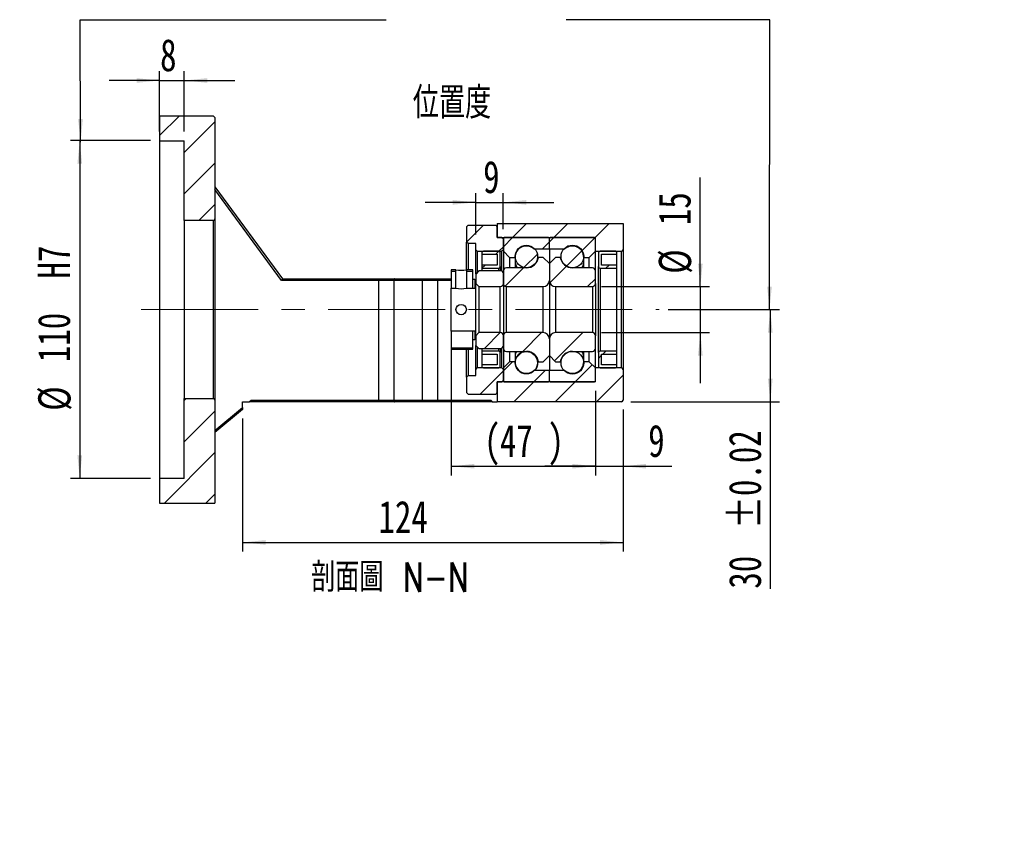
# Model space of a CAD drawing. Header units: millimetres. Extents: x -31 to 288, y 5 to 199.
# Tile 3 of 5: x 181 to 288, y 5 to 92. Entities that reach past the tile are written whole.
import ezdxf

# ---------------------------------------------------------------- set-up
doc = ezdxf.new("R2010")
doc.units = ezdxf.units.MM
doc.linetypes.add('CENTERX2', pattern=[20.32, 12.7, -2.54, 2.54, -2.54])
doc.layers.add('FORMAT', color=7, linetype='Continuous')
doc.styles.add('SLDTEXTSTYLE0', font='TXT', dxfattribs={"width": 0.75})
doc.styles.add('SLDTEXTSTYLE1', font='TXT', dxfattribs={"width": 0.75, "bigfont": 'bigfont'})
doc.dimstyles.new('SLDDIMSTYLE2', dxfattribs={"dimtxt": 3.5, "dimasz": 2.5, "dimexe": 0, "dimexo": 0.0625, "dimgap": 0.875, "dimtad": 1, "dimlfac": 3, "dimrnd": 1e-09, "dimzin": 12, "dimdsep": 46, "dimtxsty": 'SLDTEXTSTYLE0', "dimsah": 1, "dimcen": 0.09, "dimadec": 0, "dimazin": 3, "dimtfac": 1, "dimtofl": 0, "dimtmove": 0, "dimatfit": 3, "dimfxl": 0, "dimfrac": 2, "dimtolj": 1, "dimtzin": 12, "dimarcsym": 0})
doc.dimstyles.new('SLDDIMSTYLE4', dxfattribs={"dimtxt": 3.5, "dimasz": 2.5, "dimexe": 0, "dimexo": 0.0625, "dimgap": 0.875, "dimtad": 1, "dimlfac": 3, "dimrnd": 1e-09, "dimzin": 12, "dimdsep": 46, "dimtxsty": 'SLDTEXTSTYLE0', "dimsah": 1, "dimcen": 0.09, "dimadec": 0, "dimazin": 3, "dimtfac": 1, "dimtmove": 0, "dimatfit": 0, "dimfxl": 0, "dimfrac": 2, "dimtolj": 1, "dimtzin": 12, "dimarcsym": 0})
doc.dimstyles.new('SLDDIMSTYLE5', dxfattribs={"dimtxt": 3.5, "dimasz": 2.5, "dimexe": 0, "dimexo": 0.0625, "dimgap": 0.875, "dimtad": 1, "dimlfac": 3, "dimrnd": 1e-09, "dimzin": 12, "dimdsep": 46, "dimtxsty": 'SLDTEXTSTYLE0', "dimsah": 1, "dimcen": 0.09, "dimadec": 0, "dimazin": 3, "dimtfac": 1, "dimtofl": 0, "dimtmove": 0, "dimatfit": 3, "dimfxl": 0, "dimfrac": 2, "dimtolj": 1, "dimarcsym": 0})
doc.dimstyles.new('SLDDIMSTYLE6', dxfattribs={"dimtxt": 3.5, "dimasz": 2.5, "dimexe": 0, "dimexo": 0.0625, "dimgap": 0.875, "dimtad": 1, "dimlfac": 3, "dimrnd": 1e-09, "dimzin": 12, "dimdsep": 46, "dimtxsty": 'SLDTEXTSTYLE0', "dimsah": 1, "dimcen": 0.09, "dimadec": 0, "dimazin": 3, "dimtol": 1, "dimtp": 0.02, "dimtm": 0.02, "dimtfac": 1, "dimtofl": 0, "dimtmove": 0, "dimatfit": 3, "dimfxl": 0, "dimfrac": 2, "dimtolj": 1, "dimarcsym": 0})

# ---------------------------------------------------------------- blocks, each defined once
blk = doc.blocks.new('_D_10')
at = {"layer": 'FORMAT', "color": 7}
for p, q in [((195.98, 79.69), (195.98, 86.22)), ((198.65, 79.69), (198.65, 86.22)), ((195.98, 85.22), (190.48, 85.22)), ((195.98, 85.22), (198.65, 85.22)), ((198.65, 85.22), (204.15, 85.22))]:
    blk.add_line(p, q, dxfattribs=at)
for points in [[(195.98, 85.22), (193.48, 85.47), (193.48, 84.97)], [(198.65, 85.22), (201.15, 84.97), (201.15, 85.47)]]:
    blk.add_solid(points, dxfattribs=at)
at = {"layer": 'FORMAT', "color": 7, "insert": (196.03, 89.73), "char_height": 3.5, "attachment_point": 1, "style": 'SLDTEXTSTYLE0'}
blk.add_mtext('8', dxfattribs=at)
blk = doc.blocks.new('_D_11')
at = {"layer": 'FORMAT', "color": 7}
for p, q in [((194.98, 78.69), (186.3, 78.69)), ((187.3, 78.69), (187.3, 42.02)), ((194.98, 42.02), (186.3, 42.02))]:
    blk.add_line(p, q, dxfattribs=at)
for points in [[(187.3, 78.69), (187.05, 76.19), (187.55, 76.19)], [(187.3, 42.02), (187.55, 44.52), (187.05, 44.52)]]:
    blk.add_solid(points, dxfattribs=at)
at = {"layer": 'FORMAT', "color": 7, "char_height": 3.5, "attachment_point": 1, "rotation": 90, "style": 'SLDTEXTSTYLE0'}
for s, insert in [('H7', (182.74, 63.72)), ('110', (182.74, 54.65)), ('%%c', (182.79, 49.37))]:
    blk.add_mtext(s, dxfattribs=dict(at, insert=insert))
blk = doc.blocks.new('_D_12')
at = {"layer": 'FORMAT', "color": 7}
for p, q in [((246.31, 49.52), (246.31, 34.08)), ((204.98, 48.52), (204.98, 34.08)), ((204.98, 35.08), (246.31, 35.08))]:
    blk.add_line(p, q, dxfattribs=at)
for points in [[(204.98, 35.08), (207.48, 34.83), (207.48, 35.33)], [(246.31, 35.08), (243.81, 35.33), (243.81, 34.83)]]:
    blk.add_solid(points, dxfattribs=at)
at = {"layer": 'FORMAT', "color": 7, "insert": (219.75, 39.6), "char_height": 3.5, "attachment_point": 1, "style": 'SLDTEXTSTYLE0'}
blk.add_mtext('124', dxfattribs=at)
blk = doc.blocks.new('_D_13')
at = {"layer": 'FORMAT', "color": 7}
for p, q in [((227.65, 57.02), (227.65, 42.35)), ((243.31, 51.52), (243.31, 42.35)), ((227.65, 43.35), (243.31, 43.35))]:
    blk.add_line(p, q, dxfattribs=at)
for points in [[(227.65, 43.35), (230.15, 43.1), (230.15, 43.6)], [(243.31, 43.35), (240.81, 43.6), (240.81, 43.1)]]:
    blk.add_solid(points, dxfattribs=at)
at = {"layer": 'FORMAT', "color": 7, "char_height": 3.5, "attachment_point": 1, "style": 'SLDTEXTSTYLE0'}
for s, insert in [('(', (231.22, 47.86)), (')', (238.11, 47.86)), ('47', (232.94, 47.86))]:
    blk.add_mtext(s, dxfattribs=dict(at, insert=insert))
blk = doc.blocks.new('_D_14')
at = {"layer": 'FORMAT', "color": 7}
for p, q in [((243.31, 51.52), (243.31, 42.35)), ((246.31, 49.52), (246.31, 42.35)), ((243.31, 43.35), (237.81, 43.35)), ((243.31, 43.35), (246.31, 43.35)), ((246.31, 43.35), (251.63, 43.35))]:
    blk.add_line(p, q, dxfattribs=at)
for points in [[(243.31, 43.35), (240.81, 43.6), (240.81, 43.1)], [(246.31, 43.35), (248.81, 43.1), (248.81, 43.6)]]:
    blk.add_solid(points, dxfattribs=at)
at = {"layer": 'FORMAT', "color": 7, "insert": (249.05, 47.86), "char_height": 3.5, "attachment_point": 1, "style": 'SLDTEXTSTYLE0'}
blk.add_mtext('9', dxfattribs=at)
blk = doc.blocks.new('_D_15')
at = {"layer": 'FORMAT', "color": 7}
for p, q in [((230.31, 68.52), (230.31, 72.99)), ((233.31, 69.09), (233.31, 72.99)), ((230.31, 71.99), (224.81, 71.99)), ((230.31, 71.99), (233.31, 71.99)), ((233.31, 71.99), (238.81, 71.99))]:
    blk.add_line(p, q, dxfattribs=at)
for points in [[(230.31, 71.99), (227.81, 72.24), (227.81, 71.74)], [(233.31, 71.99), (235.81, 71.74), (235.81, 72.24)]]:
    blk.add_solid(points, dxfattribs=at)
at = {"layer": 'FORMAT', "color": 7, "insert": (231.12, 76.5), "char_height": 3.5, "attachment_point": 1, "style": 'SLDTEXTSTYLE0'}
blk.add_mtext('9', dxfattribs=at)
blk = doc.blocks.new('_D_16')
at = {"layer": 'FORMAT', "color": 7}
for p, q in [((254.71, 62.85), (254.71, 74.69)), ((243.98, 62.85), (255.71, 62.85)), ((254.71, 62.85), (254.71, 57.85)), ((243.98, 57.85), (255.71, 57.85)), ((254.71, 57.85), (254.71, 52.35))]:
    blk.add_line(p, q, dxfattribs=at)
for points in [[(254.71, 62.85), (254.96, 65.35), (254.46, 65.35)], [(254.71, 57.85), (254.46, 55.35), (254.96, 55.35)]]:
    blk.add_solid(points, dxfattribs=at)
at = {"layer": 'FORMAT', "color": 7, "char_height": 3.5, "attachment_point": 1, "rotation": 90, "style": 'SLDTEXTSTYLE0'}
for s, insert in [('15', (250.15, 69.52)), ('%%c', (250.2, 64.24))]:
    blk.add_mtext(s, dxfattribs=dict(at, insert=insert))
blk = doc.blocks.new('_D_17')
at = {"layer": 'FORMAT', "color": 7}
for p, q in [((251.22, 60.35), (263.31, 60.35)), ((262.31, 60.35), (262.31, 50.35)), ((247.15, 50.35), (263.31, 50.35)), ((262.31, 50.35), (262.31, 30.06))]:
    blk.add_line(p, q, dxfattribs=at)
for points in [[(262.31, 60.35), (262.06, 57.85), (262.56, 57.85)], [(262.31, 50.35), (262.56, 52.85), (262.06, 52.85)]]:
    blk.add_solid(points, dxfattribs=at)
at = {"layer": 'FORMAT', "color": 7, "char_height": 3.5, "attachment_point": 1, "rotation": 90, "style": 'SLDTEXTSTYLE0'}
for s, insert in [('±0.02', (257.8, 36.54)), ('30', (257.8, 30.06))]:
    blk.add_mtext(s, dxfattribs=dict(at, insert=insert))

msp = doc.modelspace()

# ---------------------------------------------------------------- hatches: boundary and pattern name
at = {"layer": 'FORMAT', "linetype": 'Continuous', "lineweight": 18}
h = msp.add_hatch(dxfattribs=at)
h.set_pattern_fill('ANSI31', color=256, style=0)
edge = h.paths.add_edge_path(flags=0)
edge.add_arc((201.8139, 70.1855), 0.1667, 270, 360)
edge.add_line((201.9806, 70.1855), (201.9806, 81.1855))
edge.add_line((201.9806, 81.1855), (201.8139, 81.3522))
edge.add_line((201.8139, 81.3522), (195.9806, 81.3522))
edge.add_line((195.9806, 81.3522), (195.9806, 78.6855))
edge.add_line((195.9806, 78.6855), (198.6472, 78.6855))
edge.add_line((198.6472, 78.6855), (198.6472, 70.0188))
edge.add_line((198.6472, 70.0188), (201.8139, 70.0188))
h = msp.add_hatch(dxfattribs=at)
h.set_pattern_fill('ANSI31', color=256, style=0)
h.paths.add_polyline_path([(230.3139, 66.8522), (230.4806, 66.6855), (233.1472, 66.6855), (233.3139, 66.8522), (233.3139, 68.0188), (233.1472, 68.1855), (232.6472, 68.1855), (232.6472, 69.3522), (232.4806, 69.5188), (229.4806, 69.5188), (229.3139, 69.3522), (229.3139, 67.6855), (229.4806, 67.5188), (230.3139, 67.5188)], flags=0)
h = msp.add_hatch(dxfattribs=at)
h.set_pattern_fill('ANSI31', color=256, style=0)
edge = h.paths.add_edge_path(flags=0)
edge.add_line((246.3139, 66.8522), (246.3139, 69.6855))
edge.add_line((246.3139, 69.6855), (232.6472, 69.6855))
edge.add_line((232.6472, 69.6855), (232.6472, 68.1855))
edge.add_line((232.6472, 68.1855), (243.3139, 68.1855))
edge.add_line((243.3139, 68.1855), (243.3139, 66.6855))
edge.add_line((243.3139, 66.6855), (246.1472, 66.6855))
edge.add_arc((246.1472, 66.8522), 0.1667, 270, 360)
h = msp.add_hatch(dxfattribs=at)
h.set_pattern_fill('ANSI31', color=256, style=0)
edge = h.paths.add_edge_path(flags=0)
edge.add_line((238.2139, 68.1855), (233.4139, 68.1855))
edge.add_arc((233.4139, 68.0855), 0.1, 90, 180)
edge.add_line((233.3139, 68.0855), (233.3139, 66.6855))
edge.add_line((233.3139, 66.6855), (233.9806, 66.0188))
edge.add_line((233.9806, 66.0188), (234.5806, 66.0188))
edge.add_arc((235.8139, 66.0188), 1.2333, 49.179109, 180, ccw=False)
edge.add_line((236.6201, 66.9522), (238.3139, 66.9522))
edge.add_line((238.3139, 66.9522), (238.3139, 68.0855))
edge.add_arc((238.2139, 68.0855), 0.1, 0, 90)
h = msp.add_hatch(dxfattribs=at)
h.set_pattern_fill('ANSI31', color=256, style=0)
edge = h.paths.add_edge_path(flags=0)
edge.add_line((243.3139, 66.6855), (243.3139, 68.0855))
edge.add_arc((243.2139, 68.0855), 0.1, 0, 90)
edge.add_line((243.2139, 68.1855), (238.4139, 68.1855))
edge.add_arc((238.4139, 68.0855), 0.1, 90, 180)
edge.add_line((238.3139, 68.0855), (238.3139, 66.9522))
edge.add_line((238.3139, 66.9522), (240.0077, 66.9522))
edge.add_arc((240.8139, 66.0188), 1.2333, 0, 130.820891, ccw=False)
edge.add_line((242.0472, 66.0188), (242.6472, 66.0188))
edge.add_line((242.6472, 66.0188), (243.3139, 66.6855))
h = msp.add_hatch(dxfattribs=at)
h.set_pattern_fill('ANSI31', color=256, style=0)
edge = h.paths.add_edge_path(flags=0)
edge.add_line((230.9806, 66.3522), (232.6472, 66.3522))
edge.add_line((232.6472, 66.3522), (232.6472, 65.1855))
edge.add_line((232.6472, 65.1855), (230.9806, 65.1855))
edge.add_line((230.9806, 65.1855), (230.9806, 64.8522))
edge.add_line((230.9806, 64.8522), (232.8139, 64.8522))
edge.add_arc((232.8139, 65.0188), 0.1667, 270, 360)
edge.add_line((232.9806, 65.0188), (232.9806, 66.5188))
edge.add_arc((232.8139, 66.5188), 0.1667, 0, 90)
edge.add_line((232.8139, 66.6855), (231.1472, 66.6855))
edge.add_arc((231.1472, 66.5188), 0.1667, 90, 180)
edge.add_line((230.9806, 66.5188), (230.9806, 66.3522))
h = msp.add_hatch(dxfattribs=at)
h.set_pattern_fill('ANSI31', color=256, style=0)
edge = h.paths.add_edge_path(flags=0)
edge.add_arc((235.8139, 66.1162), 1.221, 0, 360)
h = msp.add_hatch(dxfattribs=at)
h.set_pattern_fill('ANSI31', color=256, style=0)
edge = h.paths.add_edge_path(flags=0)
edge.add_arc((240.8139, 66.1188), 1.2333, 0, 360)
h = msp.add_hatch(dxfattribs=at)
h.set_pattern_fill('ANSI31', color=256, style=0)
edge = h.paths.add_edge_path(flags=0)
edge.add_line((245.6472, 65.1855), (243.9806, 65.1855))
edge.add_line((243.9806, 65.1855), (243.9806, 66.3522))
edge.add_line((243.9806, 66.3522), (245.6472, 66.3522))
edge.add_line((245.6472, 66.3522), (245.6472, 66.5188))
edge.add_arc((245.4806, 66.5188), 0.1667, 0, 90)
edge.add_line((245.4806, 66.6855), (243.8139, 66.6855))
edge.add_arc((243.8139, 66.5188), 0.1667, 90, 180)
edge.add_line((243.6472, 66.5188), (243.6472, 65.0188))
edge.add_arc((243.8139, 65.0188), 0.1667, 180, 270)
edge.add_line((243.8139, 64.8522), (245.6472, 64.8522))
edge.add_line((245.6472, 64.8522), (245.6472, 65.1855))
h = msp.add_hatch(dxfattribs=at)
h.set_pattern_fill('ANSI31', color=256, style=0)
edge = h.paths.add_edge_path(flags=0)
edge.add_line((238.3139, 63.5188), (238.3139, 65.3522))
edge.add_line((238.3139, 65.3522), (237.6472, 66.0188))
edge.add_line((237.6472, 66.0188), (237.1322, 66.0188))
edge.add_arc((235.8139, 66.2188), 1.3333, 270, 351.373073, ccw=False)
edge.add_line((235.8139, 64.8855), (233.6472, 64.8855))
edge.add_arc((233.6472, 64.5522), 0.3333, 90, 180)
edge.add_line((233.3139, 64.5522), (233.3139, 63.1855))
edge.add_arc((233.6472, 63.1855), 0.3333, 180, 270)
edge.add_line((233.6472, 62.8522), (237.6472, 62.8522))
edge.add_arc((237.6472, 63.5188), 0.6667, 270, 360)
h = msp.add_hatch(dxfattribs=at)
h.set_pattern_fill('ANSI31', color=256, style=0)
edge = h.paths.add_edge_path(flags=0)
edge.add_line((239.4957, 66.0188), (238.9806, 66.0188))
edge.add_line((238.9806, 66.0188), (238.3139, 65.3522))
edge.add_line((238.3139, 65.3522), (238.3139, 63.5188))
edge.add_arc((238.9806, 63.5188), 0.6667, 180, 270)
edge.add_line((238.9806, 62.8522), (242.9806, 62.8522))
edge.add_arc((242.9806, 63.1855), 0.3333, 270, 360)
edge.add_line((243.3139, 63.1855), (243.3139, 64.5522))
edge.add_arc((242.9806, 64.5522), 0.3333, 0, 90)
edge.add_line((242.9806, 64.8855), (240.8139, 64.8855))
edge.add_arc((240.8139, 66.2188), 1.3333, 188.626927, 270, ccw=False)
h = msp.add_hatch(dxfattribs=at)
h.set_pattern_fill('ANSI31', color=256, style=0)
h.paths.add_polyline_path([(228.1639, 64.6522), (227.6472, 64.6522), (227.6472, 62.6855), (228.1639, 62.6855)], flags=0)
h.paths.add_polyline_path([(227.6472, 62.6855), (227.6472, 64.6522), (228.1639, 64.6522), (228.1639, 62.6855)], flags=0)
h = msp.add_hatch(dxfattribs=at)
h.set_pattern_fill('ANSI31', color=256, style=0)
h.paths.add_polyline_path([(229.9806, 64.6522), (229.2972, 64.6522), (229.2972, 62.6855), (230.3139, 62.6855), (230.3139, 63.5022), (230.2139, 63.6022), (229.9806, 63.6022)], flags=0)
h.paths.add_polyline_path([(229.2972, 62.6855), (229.2972, 64.6522), (229.9805, 64.6522), (229.9805, 63.6022), (230.2139, 63.6022), (230.3139, 63.5022), (230.3139, 62.6855)], flags=0)
h = msp.add_hatch(dxfattribs=at)
h.set_pattern_fill('ANSI31', color=256, style=0)
edge = h.paths.add_edge_path(flags=0)
edge.add_line((230.3139, 63.1855), (230.6472, 62.8522))
edge.add_line((230.6472, 62.8522), (232.9806, 62.8522))
edge.add_arc((232.9806, 63.1855), 0.3333, 270, 360)
edge.add_line((233.3139, 63.1855), (233.3139, 64.2355))
edge.add_arc((232.9806, 64.2355), 0.3333, 0, 90)
edge.add_line((232.9806, 64.5688), (230.6472, 64.5688))
edge.add_line((230.6472, 64.5688), (230.3139, 64.2355))
edge.add_line((230.3139, 64.2355), (230.3139, 63.1855))
h = msp.add_hatch(dxfattribs=at)
h.set_pattern_fill('ANSI31', color=256, style=0)
h.paths.add_polyline_path([(230.3139, 58.0189), (227.6472, 58.0189), (227.6472, 56.0521), (229.9806, 56.0521), (229.9806, 57.1021), (230.2139, 57.1021), (230.3139, 57.2022)], flags=0)
h.paths.add_polyline_path([(227.6472, 56.0522), (227.6472, 58.0188), (230.3139, 58.0188), (230.3139, 57.2022), (230.2139, 57.1022), (229.9805, 57.1022), (229.9805, 56.0522)], flags=0)
h = msp.add_hatch(dxfattribs=at)
h.set_pattern_fill('ANSI31', color=256, style=0)
edge = h.paths.add_edge_path(flags=0)
edge.add_line((230.6472, 57.8522), (230.3139, 57.5188))
edge.add_line((230.3139, 57.5188), (230.3139, 56.4688))
edge.add_line((230.3139, 56.4688), (230.6472, 56.1355))
edge.add_line((230.6472, 56.1355), (232.9806, 56.1355))
edge.add_arc((232.9806, 56.4688), 0.3333, 270, 360)
edge.add_line((233.3139, 56.4688), (233.3139, 57.5188))
edge.add_arc((232.9806, 57.5188), 0.3333, 0, 90)
edge.add_line((232.9806, 57.8522), (230.6472, 57.8522))
h = msp.add_hatch(dxfattribs=at)
h.set_pattern_fill('ANSI31', color=256, style=0)
edge = h.paths.add_edge_path(flags=0)
edge.add_line((237.1322, 54.6855), (237.6472, 54.6855))
edge.add_line((237.6472, 54.6855), (238.3139, 55.3522))
edge.add_line((238.3139, 55.3522), (238.3139, 57.1855))
edge.add_arc((237.6472, 57.1855), 0.6667, 360, 450)
edge.add_line((237.6472, 57.8522), (233.6472, 57.8522))
edge.add_arc((233.6472, 57.5188), 0.3333, 90, 180)
edge.add_line((233.3139, 57.5188), (233.3139, 56.1522))
edge.add_arc((233.6472, 56.1522), 0.3333, 180, 270)
edge.add_line((233.6472, 55.8188), (235.8139, 55.8188))
edge.add_arc((235.8139, 54.4855), 1.3333, 8.626927, 90, ccw=False)
h = msp.add_hatch(dxfattribs=at)
h.set_pattern_fill('ANSI31', color=256, style=0)
edge = h.paths.add_edge_path(flags=0)
edge.add_line((238.3139, 57.1855), (238.3139, 55.3522))
edge.add_line((238.3139, 55.3522), (238.9806, 54.6855))
edge.add_line((238.9806, 54.6855), (239.4957, 54.6855))
edge.add_arc((240.8139, 54.4855), 1.3333, 90, 171.373073, ccw=False)
edge.add_line((240.8139, 55.8188), (242.9806, 55.8188))
edge.add_arc((242.9806, 56.1522), 0.3333, 270, 360)
edge.add_line((243.3139, 56.1522), (243.3139, 57.5188))
edge.add_arc((242.9806, 57.5188), 0.3333, 0, 90)
edge.add_line((242.9806, 57.8522), (238.9806, 57.8522))
edge.add_arc((238.9806, 57.1855), 0.6667, 90, 180)
h = msp.add_hatch(dxfattribs=at)
h.set_pattern_fill('ANSI31', color=256, style=0)
edge = h.paths.add_edge_path(flags=0)
edge.add_line((230.9806, 55.5188), (232.6472, 55.5188))
edge.add_line((232.6472, 55.5188), (232.6472, 54.3522))
edge.add_line((232.6472, 54.3522), (230.9806, 54.3522))
edge.add_line((230.9806, 54.3522), (230.9806, 54.1855))
edge.add_arc((231.1472, 54.1855), 0.1667, 180, 270)
edge.add_line((231.1472, 54.0188), (232.8139, 54.0188))
edge.add_arc((232.8139, 54.1855), 0.1667, 270, 360)
edge.add_line((232.9806, 54.1855), (232.9806, 55.6855))
edge.add_arc((232.8139, 55.6855), 0.1667, 0, 90)
edge.add_line((232.8139, 55.8522), (230.9806, 55.8522))
edge.add_line((230.9806, 55.8522), (230.9806, 55.5188))
h = msp.add_hatch(dxfattribs=at)
h.set_pattern_fill('ANSI31', color=256, style=0)
edge = h.paths.add_edge_path(flags=0)
edge.add_arc((235.8139, 54.5881), 1.221, 0, 360)
h = msp.add_hatch(dxfattribs=at)
h.set_pattern_fill('ANSI31', color=256, style=0)
edge = h.paths.add_edge_path(flags=0)
edge.add_arc((240.8139, 54.5855), 1.2333, 0, 360)
h = msp.add_hatch(dxfattribs=at)
h.set_pattern_fill('ANSI31', color=256, style=0)
edge = h.paths.add_edge_path(flags=0)
edge.add_line((245.6472, 54.3522), (243.9806, 54.3522))
edge.add_line((243.9806, 54.3522), (243.9806, 55.5188))
edge.add_line((243.9806, 55.5188), (245.6472, 55.5188))
edge.add_line((245.6472, 55.5188), (245.6472, 55.8522))
edge.add_line((245.6472, 55.8522), (243.8139, 55.8522))
edge.add_arc((243.8139, 55.6855), 0.1667, 90, 180)
edge.add_line((243.6472, 55.6855), (243.6472, 54.1855))
edge.add_arc((243.8139, 54.1855), 0.1667, 180, 270)
edge.add_line((243.8139, 54.0188), (245.4806, 54.0188))
edge.add_arc((245.4806, 54.1855), 0.1667, 270, 360)
edge.add_line((245.6472, 54.1855), (245.6472, 54.3522))
h = msp.add_hatch(dxfattribs=at)
h.set_pattern_fill('ANSI31', color=256, style=0)
edge = h.paths.add_edge_path(flags=0)
edge.add_line((233.3139, 54.0188), (233.3139, 52.6188))
edge.add_arc((233.4139, 52.6188), 0.1, 180, 270)
edge.add_line((233.4139, 52.5188), (238.2139, 52.5188))
edge.add_arc((238.2139, 52.6188), 0.1, 270, 360)
edge.add_line((238.3139, 52.6188), (238.3139, 53.7522))
edge.add_line((238.3139, 53.7522), (236.6201, 53.7522))
edge.add_arc((235.8139, 54.6855), 1.2333, 180, 310.820891, ccw=False)
edge.add_line((234.5806, 54.6855), (233.9806, 54.6855))
edge.add_line((233.9806, 54.6855), (233.3139, 54.0188))
h = msp.add_hatch(dxfattribs=at)
h.set_pattern_fill('ANSI31', color=256, style=0)
edge = h.paths.add_edge_path(flags=0)
edge.add_line((238.4139, 52.5188), (243.2139, 52.5188))
edge.add_arc((243.2139, 52.6188), 0.1, 270, 360)
edge.add_line((243.3139, 52.6188), (243.3139, 54.0188))
edge.add_line((243.3139, 54.0188), (242.6472, 54.6855))
edge.add_line((242.6472, 54.6855), (242.0472, 54.6855))
edge.add_arc((240.8139, 54.6855), 1.2333, 229.179109, 360, ccw=False)
edge.add_line((240.0077, 53.7522), (238.3139, 53.7522))
edge.add_line((238.3139, 53.7522), (238.3139, 52.6188))
edge.add_arc((238.4139, 52.6188), 0.1, 180, 270)
h = msp.add_hatch(dxfattribs=at)
h.set_pattern_fill('ANSI31', color=256, style=0)
h.paths.add_polyline_path([(230.4806, 54.0188), (230.3139, 53.8522), (230.3139, 53.1855), (229.4806, 53.1855), (229.3139, 53.0188), (229.3139, 51.3522), (229.4806, 51.1855), (232.4806, 51.1855), (232.6472, 51.3522), (232.6472, 52.5188), (233.1472, 52.5188), (233.3139, 52.6855), (233.3139, 53.8522), (233.1472, 54.0188)], flags=0)
h = msp.add_hatch(dxfattribs=at)
h.set_pattern_fill('ANSI31', color=256, style=0)
edge = h.paths.add_edge_path(flags=0)
edge.add_line((246.3139, 50.5188), (246.3139, 53.8522))
edge.add_arc((246.1472, 53.8522), 0.1667, 0, 90)
edge.add_line((246.1472, 54.0188), (243.3139, 54.0188))
edge.add_line((243.3139, 54.0188), (243.3139, 52.5188))
edge.add_line((243.3139, 52.5188), (232.6472, 52.5188))
edge.add_line((232.6472, 52.5188), (232.6472, 50.3522))
edge.add_line((232.6472, 50.3522), (246.1472, 50.3522))
edge.add_arc((246.1472, 50.5188), 0.1667, 270, 360)
h = msp.add_hatch(dxfattribs=at)
h.set_pattern_fill('ANSI31', color=256, style=0)
edge = h.paths.add_edge_path(flags=0)
edge.add_line((201.8139, 50.6855), (198.6472, 50.6855))
edge.add_line((198.6472, 50.6855), (198.6472, 42.0188))
edge.add_line((198.6472, 42.0188), (195.9806, 42.0188))
edge.add_line((195.9806, 42.0188), (195.9806, 39.3522))
edge.add_line((195.9806, 39.3522), (201.9806, 39.3522))
edge.add_line((201.9806, 39.3522), (201.9806, 50.5188))
edge.add_arc((201.8139, 50.5188), 0.1667, 0, 90)

# ---------------------------------------------------------------- linework, layer by layer
at = {"color": 7, "linetype": 'Continuous', "lineweight": 25}
for p, q in [((195.9806, 81.3522), (195.9806, 78.6855)), ((201.8139, 81.3522), (195.9806, 81.3522)), ((201.8139, 81.3522), (201.9806, 81.1855)), ((201.9806, 81.1855), (201.9806, 70.1855)), ((195.9806, 78.6855), (198.6472, 78.6855)), ((195.9806, 78.6855), (195.9806, 42.0188)), ((198.6472, 70.0188), (198.6472, 78.6855)), ((201.9806, 73.6855), (209.3139, 63.6855)), ((209.2294, 63.5188), (201.9806, 73.4037)), ((201.8139, 70.0188), (198.6472, 70.0188)), ((198.6472, 70.0188), (198.6472, 50.6855)), ((201.8139, 50.6855), (201.8139, 70.0188)), ((201.9806, 70.1855), (201.9806, 50.5188)), ((229.3139, 69.3522), (229.4806, 69.5188)), ((229.4806, 69.5188), (232.4806, 69.5188)), ((232.4806, 69.5188), (232.6472, 69.3522)), ((232.6472, 69.6855), (232.6472, 68.1855)), ((232.6472, 69.6855), (246.3139, 69.6855)), ((246.3139, 69.6855), (246.3139, 66.8522)), ((229.3139, 69.3522), (229.3139, 67.6855)), ((232.6472, 68.1855), (232.6472, 69.3522)), ((229.4806, 67.5188), (229.3139, 67.6855)), ((229.3139, 64.6522), (229.3139, 67.6855)), ((230.3139, 67.5188), (229.4806, 67.5188)), ((229.4806, 67.5188), (229.4806, 64.6522)), ((230.3139, 66.8522), (230.3139, 67.5188)), ((232.6472, 68.1855), (243.3139, 68.1855)), ((233.1472, 68.1855), (232.6472, 68.1855)), ((233.1472, 68.1855), (233.3139, 68.0188)), ((233.3139, 68.0855), (233.3139, 66.6855)), ((233.3139, 66.8522), (233.3139, 68.0188)), ((238.2139, 68.1855), (233.4139, 68.1855)), ((238.3139, 66.9522), (238.3139, 68.0855)), ((243.2139, 68.1855), (238.4139, 68.1855)), ((243.3139, 66.6855), (243.3139, 68.1855)), ((243.3139, 66.6855), (243.3139, 68.0855)), ((230.4806, 66.6855), (230.3139, 66.8522)), ((230.3139, 64.2355), (230.3139, 66.8522)), ((230.4806, 66.6855), (233.1472, 66.6855)), ((230.4806, 66.6855), (230.4806, 64.4022)), ((230.9806, 66.5188), (230.9806, 66.3522)), ((230.9806, 66.3522), (232.6472, 66.3522)), ((230.9806, 66.3522), (230.9806, 65.1855)), ((232.8139, 66.6855), (231.1472, 66.6855)), ((232.6472, 66.3522), (232.6472, 65.1855)), ((232.9806, 65.0188), (232.9806, 66.5188)), ((233.3139, 66.8522), (233.1472, 66.6855)), ((233.1472, 64.5242), (233.1472, 66.6855)), ((233.3139, 66.6855), (233.9806, 66.0188)), ((233.3139, 66.6855), (233.3139, 64.5522)), ((236.6201, 66.9522), (238.3139, 66.9522)), ((238.3139, 66.9522), (238.3139, 65.3522)), ((238.3139, 66.9522), (240.0077, 66.9522)), ((242.6472, 66.0188), (243.3139, 66.6855)), ((243.3139, 66.6855), (246.1472, 66.6855)), ((243.3139, 64.5522), (243.3139, 66.6855)), ((243.6472, 66.5188), (243.6472, 65.0188)), ((245.4806, 66.6855), (243.8139, 66.6855)), ((243.9806, 66.3522), (245.6472, 66.3522)), ((243.9806, 65.1855), (243.9806, 66.3522)), ((245.6472, 66.3522), (245.6472, 66.5188)), ((245.6472, 65.1855), (245.6472, 66.3522)), ((246.1472, 54.0188), (246.1472, 66.6855)), ((246.3139, 66.8522), (246.3139, 53.8522)), ((233.9806, 66.0188), (234.5806, 66.0188)), ((233.9806, 66.0188), (233.9806, 64.8855)), ((234.5806, 66.0188), (234.5806, 64.8855)), ((237.6472, 66.0188), (237.1322, 66.0188)), ((238.3139, 65.3522), (237.6472, 66.0188)), ((238.9806, 66.0188), (238.3139, 65.3522)), ((238.3139, 65.3522), (238.3139, 63.5188)), ((239.4957, 66.0188), (238.9806, 66.0188)), ((242.0472, 66.0188), (242.6472, 66.0188)), ((242.0472, 64.8855), (242.0472, 66.0188)), ((242.6472, 64.8855), (242.6472, 66.0188)), ((228.1639, 64.6522), (227.6472, 64.6522)), ((228.1639, 64.6522), (227.6472, 64.6522)), ((227.6472, 64.6522), (227.6472, 62.6855)), ((227.6472, 64.6522), (227.6472, 62.6855)), ((227.6472, 64.5332), (228.1639, 64.5332)), ((228.1639, 62.6855), (228.1639, 64.6522)), ((228.1639, 62.6855), (228.1639, 64.6522)), ((229.2972, 64.6522), (229.2972, 62.6855)), ((229.2972, 64.6522), (229.2972, 62.6855)), ((229.9806, 64.6522), (229.2972, 64.6522)), ((229.9805, 64.6522), (229.2972, 64.6522)), ((229.2972, 64.5332), (229.9805, 64.5332)), ((229.9805, 63.6022), (229.9805, 64.6522)), ((229.9806, 63.6022), (229.9806, 64.6522)), ((230.3139, 64.2355), (230.6472, 64.5688)), ((230.3139, 64.2355), (230.3139, 63.1855)), ((232.9806, 64.5688), (230.6472, 64.5688)), ((230.9806, 65.1855), (230.9806, 64.8522)), ((232.6472, 65.1855), (230.9806, 65.1855)), ((230.9806, 64.8522), (232.8139, 64.8522)), ((230.9806, 64.8522), (230.9806, 64.5688)), ((232.9806, 65.0188), (232.9806, 64.5688)), ((233.3139, 64.5522), (233.3139, 63.1855)), ((233.3139, 63.1855), (233.3139, 64.2355)), ((235.8139, 64.8855), (233.6472, 64.8855)), ((242.9806, 64.8855), (240.8139, 64.8855)), ((243.3139, 63.1855), (243.3139, 64.5522)), ((243.6472, 55.6855), (243.6472, 65.0188)), ((243.8139, 64.8522), (243.8139, 55.8522)), ((243.8139, 64.8522), (245.6472, 64.8522)), ((245.6472, 65.1855), (243.9806, 65.1855)), ((245.6472, 64.8522), (245.6472, 65.1855)), ((245.6472, 55.8522), (245.6472, 64.8522)), ((219.7964, 63.5188), (209.2294, 63.5188)), ((209.3139, 63.6855), (219.7964, 63.6855)), ((219.7964, 63.6855), (219.7964, 63.5188)), ((219.7964, 63.6855), (221.511, 63.6855)), ((221.4293, 63.5188), (219.7964, 63.5188)), ((219.7964, 50.5188), (219.7964, 63.5188)), ((224.5318, 63.5188), (221.4293, 63.5188)), ((221.4293, 63.5188), (221.4293, 50.5188)), ((221.511, 63.6855), (224.4502, 63.6855)), ((224.4502, 63.6855), (226.1647, 63.6855)), ((224.5318, 50.5188), (224.5318, 63.5188)), ((226.1647, 63.5188), (224.5318, 63.5188)), ((226.1647, 63.6855), (226.1647, 63.5188)), ((226.1647, 63.6855), (227.6472, 63.6855)), ((226.1647, 63.5188), (226.1647, 50.5188)), ((230.2139, 63.6022), (229.9805, 63.6022)), ((229.9805, 62.6855), (229.9805, 63.6022)), ((230.2139, 63.6022), (229.9806, 63.6022)), ((230.2139, 63.6022), (230.3139, 63.5022)), ((230.2139, 63.6022), (230.3139, 63.5022)), ((230.2139, 63.6022), (230.2139, 62.6855)), ((230.3139, 62.6855), (230.3139, 63.5022)), ((230.3139, 62.6855), (230.3139, 63.5022)), ((230.6472, 62.8522), (230.3139, 63.1855)), ((233.3139, 63.1855), (233.3139, 57.5188)), ((238.3139, 63.5188), (238.3139, 57.1855)), ((243.3139, 63.1855), (243.3139, 57.5188)), ((227.6472, 58.0189), (227.6472, 62.6855)), ((227.6472, 62.6855), (228.1639, 62.6855)), ((227.6472, 62.6855), (228.1639, 62.6855)), ((229.2972, 62.6855), (230.3139, 62.6855)), ((229.2972, 62.6855), (230.3139, 62.6855)), ((230.3139, 58.0189), (230.3139, 62.6855)), ((230.6472, 62.8522), (232.9806, 62.8522)), ((230.6472, 62.8522), (230.6472, 57.8522)), ((232.9806, 57.8522), (232.9806, 62.8522)), ((233.6472, 62.8522), (237.6472, 62.8522)), ((233.6472, 57.8522), (233.6472, 62.8522)), ((237.6472, 57.8522), (237.6472, 62.8522)), ((238.9806, 62.8522), (242.9806, 62.8522)), ((238.9806, 62.8522), (238.9806, 57.8522)), ((242.9806, 62.8522), (242.9806, 57.8522)), ((230.3139, 58.0189), (227.6472, 58.0189)), ((227.6472, 58.0189), (227.6472, 56.0521)), ((230.3139, 58.0188), (227.6472, 58.0188)), ((227.6472, 58.0188), (227.6472, 56.0522)), ((229.9805, 57.1022), (229.9805, 58.0188)), ((230.2139, 58.0188), (230.2139, 57.1022)), ((230.3139, 57.2022), (230.3139, 58.0189)), ((230.3139, 57.2022), (230.3139, 58.0188)), ((230.3139, 57.5188), (230.6472, 57.8522)), ((232.9806, 57.8522), (230.6472, 57.8522)), ((237.6472, 57.8522), (233.6472, 57.8522)), ((242.9806, 57.8522), (238.9806, 57.8522)), ((229.9805, 56.0522), (229.9805, 57.1022)), ((229.9805, 57.1022), (230.2139, 57.1022)), ((229.9806, 57.1021), (230.2139, 57.1021)), ((229.9806, 56.0521), (229.9806, 57.1021)), ((230.3139, 57.2022), (230.2139, 57.1021)), ((230.3139, 57.2022), (230.2139, 57.1022)), ((230.3139, 57.5188), (230.3139, 56.4688)), ((233.3139, 56.4688), (233.3139, 57.5188)), ((233.3139, 57.5188), (233.3139, 56.1522)), ((238.3139, 57.1855), (238.3139, 55.3522)), ((243.3139, 56.1522), (243.3139, 57.5188)), ((229.9805, 56.1711), (227.6472, 56.1711)), ((227.6472, 56.0522), (229.9805, 56.0522)), ((227.6472, 56.0521), (229.9806, 56.0521)), ((229.3139, 53.0188), (229.3139, 56.0521)), ((229.4806, 56.0521), (229.4806, 53.1855)), ((230.6472, 56.1355), (230.3139, 56.4688)), ((230.3139, 53.8522), (230.3139, 56.4688)), ((230.4806, 56.3022), (230.4806, 54.0188)), ((230.6472, 56.1355), (232.9806, 56.1355)), ((230.9806, 56.1355), (230.9806, 55.8522)), ((230.9806, 55.8522), (230.9806, 55.5188)), ((232.8139, 55.8522), (230.9806, 55.8522)), ((232.9806, 56.1355), (232.9806, 55.6855)), ((232.9806, 54.1855), (232.9806, 55.6855)), ((233.1472, 54.0188), (233.1472, 56.1802)), ((233.3139, 56.1522), (233.3139, 54.0188)), ((233.6472, 55.8188), (235.8139, 55.8188)), ((233.9806, 55.8188), (233.9806, 54.6855)), ((234.5806, 55.8188), (234.5806, 54.6855)), ((240.8139, 55.8188), (242.9806, 55.8188)), ((242.0472, 54.6855), (242.0472, 55.8188)), ((242.6472, 54.6855), (242.6472, 55.8188)), ((243.3139, 54.0188), (243.3139, 56.1522)), ((243.6472, 55.6855), (243.6472, 54.1855)), ((245.6472, 55.8522), (243.8139, 55.8522)), ((245.6472, 55.5188), (245.6472, 55.8522)), ((230.9806, 55.5188), (232.6472, 55.5188)), ((230.9806, 55.5188), (230.9806, 54.3522)), ((232.6472, 55.5188), (232.6472, 54.3522)), ((233.9806, 54.6855), (233.3139, 54.0188)), ((234.5806, 54.6855), (233.9806, 54.6855)), ((237.1322, 54.6855), (237.6472, 54.6855)), ((237.6472, 54.6855), (238.3139, 55.3522)), ((238.3139, 55.3522), (238.3139, 53.7522)), ((238.3139, 55.3522), (238.9806, 54.6855)), ((238.9806, 54.6855), (239.4957, 54.6855)), ((242.6472, 54.6855), (242.0472, 54.6855)), ((243.3139, 54.0188), (242.6472, 54.6855)), ((243.9806, 55.5188), (245.6472, 55.5188)), ((243.9806, 54.3522), (243.9806, 55.5188)), ((245.6472, 54.3522), (245.6472, 55.5188)), ((230.3139, 53.8522), (230.4806, 54.0188)), ((230.3139, 53.1855), (230.3139, 53.8522)), ((233.1472, 54.0188), (230.4806, 54.0188)), ((230.9806, 54.3522), (230.9806, 54.1855)), ((232.6472, 54.3522), (230.9806, 54.3522)), ((231.1472, 54.0188), (232.8139, 54.0188)), ((233.1472, 54.0188), (233.3139, 53.8522)), ((233.3139, 54.0188), (233.3139, 52.6188)), ((233.3139, 52.6855), (233.3139, 53.8522)), ((238.3139, 53.7522), (236.6201, 53.7522)), ((238.3139, 52.6188), (238.3139, 53.7522)), ((240.0077, 53.7522), (238.3139, 53.7522)), ((243.3139, 52.5188), (243.3139, 54.0188)), ((246.1472, 54.0188), (243.3139, 54.0188)), ((243.3139, 52.6188), (243.3139, 54.0188)), ((243.8139, 54.0188), (245.4806, 54.0188)), ((245.6472, 54.3522), (243.9806, 54.3522)), ((245.6472, 54.1855), (245.6472, 54.3522)), ((246.3139, 53.8522), (246.3139, 50.5188)), ((229.3139, 53.0188), (229.4806, 53.1855)), ((229.3139, 53.0188), (229.3139, 51.3522)), ((229.4806, 53.1855), (230.3139, 53.1855)), ((232.6472, 52.5188), (232.6472, 50.3522)), ((243.3139, 52.5188), (232.6472, 52.5188)), ((232.6472, 52.5188), (233.1472, 52.5188)), ((232.6472, 51.3522), (232.6472, 52.5188)), ((233.3139, 52.6855), (233.1472, 52.5188)), ((233.4139, 52.5188), (238.2139, 52.5188)), ((238.4139, 52.5188), (243.2139, 52.5188)), ((229.4806, 51.1855), (229.3139, 51.3522)), ((232.6472, 51.3522), (232.4806, 51.1855)), ((198.6472, 42.0188), (198.6472, 50.6855)), ((198.6472, 50.6855), (201.8139, 50.6855)), ((201.9806, 50.5188), (201.9806, 39.3522)), ((204.9806, 49.7358), (204.9806, 50.3522)), ((204.9806, 50.3522), (205.7202, 50.3522)), ((205.7202, 50.3522), (205.9202, 50.5188)), ((205.9806, 50.3522), (205.7202, 50.3522)), ((205.9202, 50.5188), (219.7964, 50.5188)), ((219.7964, 50.3522), (205.9806, 50.3522)), ((219.7964, 50.5188), (221.4293, 50.5188)), ((219.7964, 50.5188), (219.7964, 50.3522)), ((221.511, 50.3522), (219.7964, 50.3522)), ((221.4293, 50.5188), (224.5318, 50.5188)), ((224.4502, 50.3522), (221.511, 50.3522)), ((226.1647, 50.3522), (224.4502, 50.3522)), ((224.5318, 50.5188), (226.1647, 50.5188)), ((226.1647, 50.5188), (226.1647, 50.3522)), ((226.1647, 50.5188), (231.9806, 50.5188)), ((232.1472, 50.3522), (226.1647, 50.3522)), ((229.4806, 51.1855), (232.4806, 51.1855)), ((232.1472, 50.3522), (232.6472, 50.3522)), ((246.1472, 50.3522), (232.6472, 50.3522)), ((201.9806, 47.2358), (204.9806, 49.7358)), ((204.9806, 49.5188), (201.9806, 47.0188)), ((204.9806, 49.7358), (204.9806, 49.5188)), ((195.9806, 42.0188), (195.9806, 39.3522)), ((198.6472, 42.0188), (195.9806, 42.0188)), ((195.9806, 39.3522), (201.9806, 39.3522))]:
    msp.add_line(p, q, dxfattribs=at)
at = {"color": 8, "linetype": 'Continuous', "lineweight": 25}
for p, q in [((232.8139, 64.5688), (232.8139, 64.8522)), ((227.6472, 63.5188), (226.1647, 63.5188)), ((232.8139, 55.8522), (232.8139, 56.1355))]:
    msp.add_line(p, q, dxfattribs=at)
at = {"color": 7, "linetype": 'Continuous', "lineweight": 25, "flags": 128}
for points in [[(237.0443, 65.7052), (237.0235, 65.8614), (237.0155, 65.899)], [(239.6144, 65.8318), (239.6043, 65.7853), (239.5893, 65.6914)], [(209.3139, 63.6855), (209.3126, 63.683), (209.3088, 63.6755), (209.3026, 63.6632), (209.2941, 63.6465), (209.2837, 63.626), (209.2717, 63.6022), (209.2583, 63.5758), (209.2441, 63.5478), (209.2294, 63.5188)], [(221.511, 63.6855), (221.495, 63.6823), (221.4797, 63.6728), (221.4656, 63.6574), (221.4532, 63.6367), (221.4431, 63.6114), (221.4355, 63.5826), (221.4309, 63.5514), (221.4293, 63.5188)], [(224.4502, 63.6855), (224.4661, 63.6823), (224.4814, 63.6728), (224.4955, 63.6574), (224.5079, 63.6367), (224.5181, 63.6114), (224.5256, 63.5826), (224.5303, 63.5514), (224.5318, 63.5188)], [(237.0042, 54.9112), (237.0235, 54.9938), (237.0304, 55.0313)], [(239.5888, 55.0116), (239.6043, 54.9129), (239.6137, 54.8695)], [(205.9202, 50.5188), (205.932, 50.4863), (205.9433, 50.4551), (205.9538, 50.4262), (205.9629, 50.401), (205.9704, 50.3803), (205.976, 50.3649), (205.9794, 50.3554), (205.9806, 50.3522)], [(221.4293, 50.5188), (221.4309, 50.4863), (221.4355, 50.4551), (221.4431, 50.4262), (221.4532, 50.401), (221.4656, 50.3803), (221.4797, 50.3649), (221.495, 50.3554), (221.511, 50.3522)], [(224.5318, 50.5188), (224.5303, 50.4863), (224.5256, 50.4551), (224.5181, 50.4262), (224.5079, 50.401), (224.4955, 50.3803), (224.4814, 50.3649), (224.4661, 50.3554), (224.4502, 50.3522)]]:
    msp.add_lwpolyline(points, dxfattribs=at)
at = {"color": 7, "linetype": 'Continuous', "lineweight": 25}
for centre, radius in [((235.8139, 66.1162), 1.221), ((240.8139, 66.1188), 1.2333), ((240.8139, 66.1188), 1.2333), ((228.7305, 60.3522), 0.5666), ((235.8139, 54.5881), 1.221), ((240.8139, 54.5855), 1.2333)]:
    msp.add_circle(centre, radius, dxfattribs=at)
for centre, radius, start, end in [((201.8139, 70.1855), 0.1667, 270, 0), ((233.4139, 68.0855), 0.1, 90, 180), ((238.2139, 68.0855), 0.1, 0, 90), ((238.4139, 68.0855), 0.1, 90, 180), ((243.2139, 68.0855), 0.1, 0, 90), ((231.1472, 66.5188), 0.1667, 90, 180), ((232.8139, 66.5188), 0.1667, 0, 90), ((235.8139, 66.0188), 1.2333, 49.179109, 180), ((240.8139, 66.0188), 1.2333, 0, 130.820891), ((243.8139, 66.5188), 0.1667, 90, 180), ((245.4806, 66.5188), 0.1667, 0, 90), ((246.1472, 66.8522), 0.1667, 270, 0), ((235.8139, 65.6208), 1.2333, 182.429317, 216.59795), ((235.8139, 66.2188), 1.3333, 270, 351.373073), ((240.8139, 66.2188), 1.3333, 188.626927, 270), ((240.8139, 65.5447), 1.2333, 327.691125, 357.553646), ((228.7305, 68.9327), 4.3178, 262.45927, 277.54073), ((232.8139, 65.0188), 0.1667, 270, 0), ((232.9806, 64.2355), 0.3333, 0, 90), ((233.6472, 64.5522), 0.3333, 90, 180), ((242.9806, 64.5522), 0.3333, 0, 90), ((243.8139, 65.0188), 0.1667, 180, 270), ((232.9806, 63.1855), 0.3333, 270, 0), ((233.6472, 63.1855), 0.3333, 180, 270), ((237.6472, 63.5188), 0.6667, 270, 0), ((238.9806, 63.5188), 0.6667, 180, 270), ((242.9806, 63.1855), 0.3333, 270, 0), ((228.7305, 64.982), 2.3654, 256.140209, 283.859791), ((232.9806, 57.5188), 0.3333, 0, 90), ((233.6472, 57.5188), 0.3333, 90, 180), ((237.6472, 57.1855), 0.6667, 360, 90), ((238.9806, 57.1855), 0.6667, 90, 180), ((242.9806, 57.5188), 0.3333, 0, 90), ((232.8139, 55.6855), 0.1667, 0, 90), ((232.9806, 56.4688), 0.3333, 270, 0), ((233.6472, 56.1522), 0.3333, 180, 270), ((235.8139, 54.5881), 1.2333, 93.735364, 177.676029), ((235.8139, 55.2344), 1.2333, 151.712189, 177.536686), ((235.8139, 54.4855), 1.3333, 8.626927, 90), ((235.8139, 54.5881), 1.2333, 0, 76.500196), ((240.8139, 54.4855), 1.3333, 90, 171.373073), ((240.8139, 55.1535), 1.2333, 2.444978, 32.645222), ((242.9806, 56.1522), 0.3333, 270, 360), ((243.8139, 55.6855), 0.1667, 90, 180), ((235.8139, 54.6855), 1.2333, 180, 310.820891), ((235.8139, 54.5881), 1.2333, 317.472499, 0), ((240.8139, 54.6855), 1.2333, 229.179109, 360), ((231.1472, 54.1855), 0.1667, 180, 270), ((232.8139, 54.1855), 0.1667, 270, 0), ((243.8139, 54.1855), 0.1667, 180, 270), ((245.4806, 54.1855), 0.1667, 270, 0), ((246.1472, 53.8522), 0.1667, 0, 90), ((233.4139, 52.6188), 0.1, 180, 270), ((238.2139, 52.6188), 0.1, 270, 360), ((238.4139, 52.6188), 0.1, 180, 270), ((243.2139, 52.6188), 0.1, 270, 0), ((201.8139, 50.5188), 0.1667, 0, 90), ((232.1472, 50.5188), 0.1667, 180, 270), ((246.1472, 50.5188), 0.1667, 270, 0)]:
    msp.add_arc(centre, radius, start, end, dxfattribs=at)
at = {"layer": 'FORMAT', "color": 7}
for p, q in [((187.3912, 78.5234), (187.3315, 91.8172)), ((187.3315, 91.8172), (220.5849, 91.8172)), ((262.2609, 91.8172), (240.135, 91.8172)), ((262.2231, 60.3522), (262.2609, 91.8172))]:
    msp.add_line(p, q, dxfattribs=at)
at = {"layer": 'FORMAT', "color": 7, "linetype": 'CENTERX2', "lineweight": 18}
msp.add_line((193.9806, 60.3522), (250.2213, 60.3522), dxfattribs=at)
at = {"layer": 'FORMAT', "color": 7}
for points in [[(187.3912, 78.5234), (187.63, 81.0245), (187.13, 81.0223)], [(262.2231, 60.3522), (262.4761, 62.8519), (261.9761, 62.8525)]]:
    msp.add_solid(points, dxfattribs=at)

# ---------------------------------------------------------------- texts
at = {"color": 7, "linetype": 'Continuous', "lineweight": 0, "insert": (79.616, 7.5567), "char_height": 2.38125, "attachment_point": 2, "style": 'SLDTEXTSTYLE1'}
msp.add_mtext('C:\\\\SYK_PDM\\\\\\M+196D4\\M+1E28B\\M+19770\\M+19AA4\\M+196CA\\\\\\M+19942\\M+193AE\\M+18DC0\\\\\\M+196D4\\M+1E28B2D3D\\M+19AA4\\\\MBCS\\\\MBCS15\\\\', dxfattribs=at)
at = {"layer": 'FORMAT', "color": 7, "insert": (223.4793, 84.5246), "char_height": 3.439583, "attachment_point": 1, "style": 'SLDTEXTSTYLE1'}
msp.add_mtext('\\M+188CA\\M+19275\\M+19378', dxfattribs=at)
at = {"layer": 'FORMAT', "insert": (220.9922, 32.895), "char_height": 3.175, "attachment_point": 2, "style": 'SLDTEXTSTYLE1'}
msp.add_mtext('\\M+19655\\M+196CA\\M+19AA4 N-N', dxfattribs=at)

# ---------------------------------------------------------------- dimensions: what is measured, and where the dimension line sits
at = {"layer": 'FORMAT', "color": 7}
for base, p1, p2, dimstyle, picture, middle in [((198.6472, 85.2182), (195.9806, 78.6855), (198.6472, 78.6855), 'SLDDIMSTYLE4', '_D_10', (197.3224, 85.2182)), ((233.3139, 71.9889), (230.3139, 67.5188), (233.3139, 68.0855), 'SLDDIMSTYLE4', '_D_15', (232.4127, 71.9889)), ((246.3139, 43.3518), (243.3139, 52.5188), (246.3139, 50.5188), 'SLDDIMSTYLE4', '_D_14', (250.34, 43.3518)), ((246.3139, 35.0844), (204.9806, 49.5188), (246.3139, 50.5188), 'SLDDIMSTYLE2', '_D_12', (223.6337, 35.0844))]:
    dim = msp.add_linear_dim(base=base, p1=p1, p2=p2, dimstyle=dimstyle, dxfattribs=at)
    dim.commit()
    dim.dimension.update_dxf_attribs({"geometry": picture, "text_midpoint": middle, "dimtype": 160})
for base, p1, p2, text, dimstyle, picture, middle in [((187.3026, 42.0188), (195.9806, 78.6855), (195.9806, 42.0188), '%%c<>H7', 'SLDDIMSTYLE5', '_D_11', (187.3026, 59.4234)), ((254.7107, 57.8522), (242.9806, 62.8522), (242.9806, 57.8522), '%%c<>', 'SLDDIMSTYLE4', '_D_16', (254.7107, 69.4686))]:
    dim = msp.add_linear_dim(base=base, p1=p1, p2=p2, angle=90, text=text, dimstyle=dimstyle, dxfattribs=at)
    dim.commit()
    dim.dimension.update_dxf_attribs({"geometry": picture, "text_midpoint": middle, "dimtype": 160})
dim = msp.add_linear_dim(base=(262.3139, 50.3522), p1=(250.2213, 60.3522), p2=(246.1472, 50.3522), angle=90, dimstyle='SLDDIMSTYLE6', dxfattribs=at)
dim.commit()
dim.dimension.update_dxf_attribs({"geometry": '_D_17', "text_midpoint": (262.3139, 39.0955), "dimtype": 160})
dim = msp.add_linear_dim(base=(243.3139, 43.3518), p1=(227.6472, 58.0189), p2=(243.3139, 52.5188), text='(<>)', dimstyle='SLDDIMSTYLE2', dxfattribs=at)
dim.commit()
dim.dimension.update_dxf_attribs({"geometry": '_D_13', "text_midpoint": (235.5238, 43.3518), "dimtype": 160})

doc.saveas('drawing.dxf')
